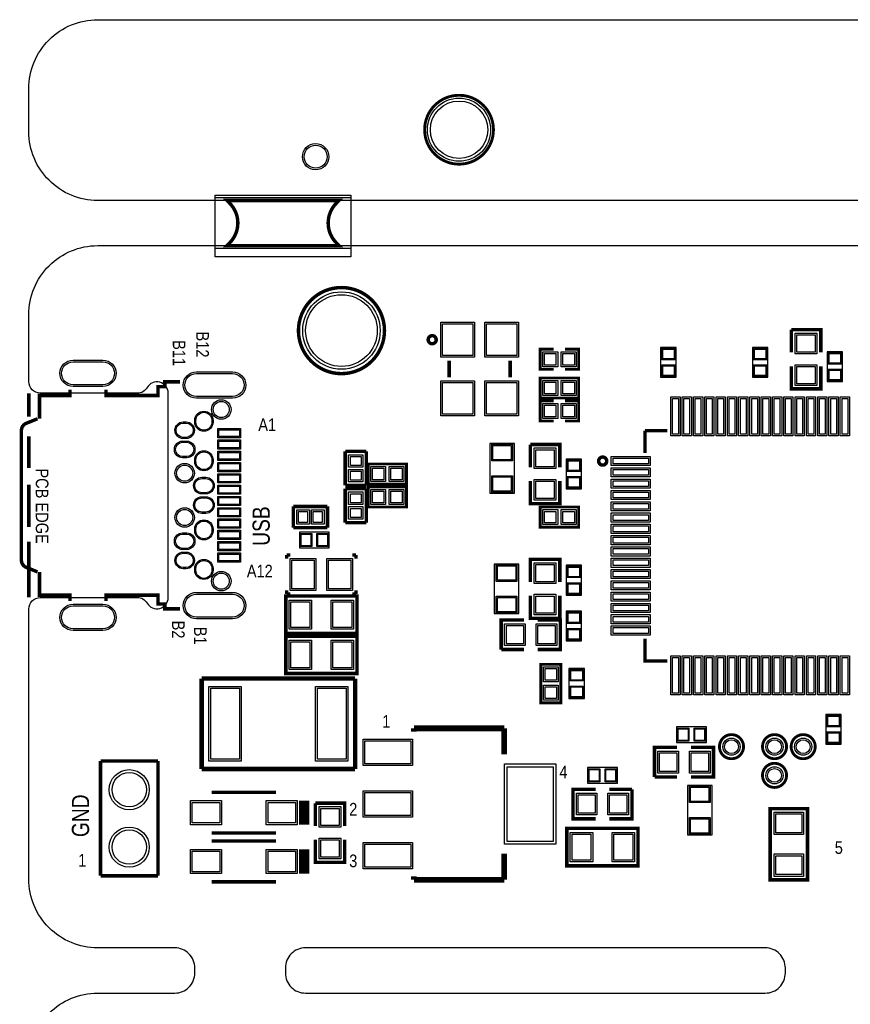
# Model space of a CAD drawing. Extents: x -155 to 465, y -138 to 308.
# Tile 6 of 10: x 0 to 36, y 67 to 110. Entities that reach past the tile are written whole.
import ezdxf

# ---------------------------------------------------------------- set-up
doc = ezdxf.new("R2010")
doc.units = 0
for name, color, linetype in [('BOARD_GEOMETRY_OUTLINE', 1, 'CONTINUOUS'), ('BOARD_GEOMETRY_SILKSCREEN_TOP', 2, 'CONTINUOUS'), ('PACKAGE_GEOMETRY_ASSEMBLY_TOP', 6, 'CONTINUOUS'), ('PACKAGE_GEOMETRY_SILKSCREEN_TOP', 5, 'CONTINUOUS'), ('PACKAGE_GEOMETRY_SOLDERMASK_TOP', 7, 'CONTINUOUS'), ('PIN_SOLDERMASK_TOP', 9, 'CONTINUOUS'), ('PIN_TOP', 8, 'CONTINUOUS')]:
    doc.layers.add(name, color=color, linetype=linetype)

msp = doc.modelspace()

# ---------------------------------------------------------------- linework, layer by layer
at = {"layer": 'BOARD_GEOMETRY_OUTLINE'}
for points in [[(138.951716, 102.279704), (3.048, 102.279704, -0.414214), (0, 105.327704), (0, 107.231688, -0.414214), (3.048, 110.279688), (138.951716, 110.279688, -0.414214), (141.999716, 107.231688), (141.999716, 105.327704, -0.414214)], [(33.499806, 68.088002), (33.499806, 68.309998, 0.414214), (32.610806, 69.198998), (12.246864, 69.198998, 0.414214), (11.357864, 68.309998), (11.357864, 68.088002, 0.414214), (12.246864, 67.199002), (32.610806, 67.199002, 0.414214)], [(32.610806, 67.199002, 0.414214), (33.499806, 68.088002), (33.499806, 68.309998, 0.414214), (32.610806, 69.198998), (12.246864, 69.198998, 0.414214), (11.357864, 68.309998), (11.357864, 68.088002, 0.414214), (12.246864, 67.199002)]]:
    msp.add_lwpolyline(points, format="xyb", close=True, dxfattribs=at)
msp.add_lwpolyline([(0, 64.151002, -0.414214), (3.048, 67.199002), (6.460998, 67.199002, 0.414214), (7.349998, 68.088002), (7.349998, 68.309998, 0.414214), (6.460998, 69.198998), (3.048, 69.198998, -0.414214), (0, 72.246998), (0, 84.200746, -0.414214), (0.508, 84.708746), (4.803902, 84.708746, -0.267995), (5.236972, 84.45881, 0.767117), (6.169914, 84.708746), (6.169914, 93.74886, 0.767296), (5.236972, 93.998796, -0.267939), (4.803902, 93.74886), (0.508, 93.74886, -0.414214), (0, 94.25686), (0, 97.231708, -0.414214), (3.048, 100.279708), (66.95186, 100.279708, -0.414214)], format="xyb", dxfattribs=at)
at = {"layer": 'BOARD_GEOMETRY_SILKSCREEN_TOP', "const_width": 0.1524}
for points in [[(12.0396, 75.7174), (12.0396, 74.6506)], [(12.192, 75.7174), (12.192, 74.6506)], [(12.3444, 75.7174), (12.3444, 74.6506)], [(12.0396, 73.5584), (12.0396, 72.4916)], [(12.192, 73.5584), (12.192, 72.4916)], [(12.3444, 73.5584), (12.3444, 72.4916)]]:
    msp.add_lwpolyline(points, dxfattribs=at)
at = {"layer": 'PACKAGE_GEOMETRY_ASSEMBLY_TOP'}
for points, const_width in [([(35.069526, 95.5548), (35.069526, 96.5581), (33.764474, 96.5581)], 0.1524), ([(33.764474, 96.556068), (33.764474, 95.5548)], 0.1524), ([(23.241, 94.8055), (22.6441, 94.8055), (22.6441, 95.6945), (23.241, 95.6945)], 0.127), ([(23.74519, 95.6945), (24.3459, 95.6945), (24.3459, 94.8055), (23.749, 94.8055)], 0.127), ([(33.764474, 94.9452), (33.764474, 93.9419), (35.069526, 93.9419), (35.069526, 94.9452)], 0.1524), ([(24.3459, 94.4245), (24.3459, 93.5355), (22.6441, 93.5355), (22.6441, 94.4245), (24.3459, 94.4245)], 0.127), ([(23.24481, 92.5195), (22.6441, 92.5195), (22.6441, 93.4085), (23.241, 93.4085)], 0.127), ([(23.749, 93.4085), (24.3459, 93.4085), (24.3459, 92.5195), (23.749, 92.5195)], 0.127), ([(23.512526, 90.4748), (23.512526, 91.4781), (22.207474, 91.4781)], 0.1524), ([(22.207474, 91.476068), (22.207474, 90.4748)], 0.1524), ([(15.0241, 89.7255), (15.0241, 90.6145), (16.7259, 90.6145), (16.7259, 89.7255), (15.0241, 89.7255)], 0.127), ([(22.207474, 89.8652), (22.207474, 88.8619), (23.512526, 88.8619), (23.512526, 89.8652)], 0.1524), ([(15.0241, 88.7095), (15.0241, 89.5985), (16.7259, 89.5985), (16.7259, 88.7095), (15.0241, 88.7095)], 0.127), ([(22.6441, 87.8205), (22.6441, 88.7095), (24.3459, 88.7095), (24.3459, 87.8205), (22.6441, 87.8205)], 0.127), ([(23.512526, 85.3948), (23.512526, 86.3981), (22.207474, 86.3981), (22.207474, 85.3948)], 0.1524), ([(11.3792, 84.774278), (14.5288, 84.774278)], 0.1524), ([(14.5288, 83.119722), (11.3792, 83.119722), (11.3792, 84.774278), (14.5288, 84.774278), (14.5288, 83.119722)], 0.1524), ([(22.207474, 84.7852), (22.207474, 83.7819), (23.512526, 83.7819)], 0.1524), ([(23.512526, 83.783932), (23.512526, 84.7852)], 0.1524), ([(21.9202, 83.710526), (20.9169, 83.710526), (20.9169, 82.405474)], 0.1524), ([(22.5298, 82.405474), (23.5331, 82.405474), (23.5331, 83.710526), (22.5298, 83.710526)], 0.1524), ([(11.3792, 82.996278), (14.5288, 82.996278), (14.5288, 81.341722), (11.3792, 81.341722), (11.3792, 82.996278)], 0.1524), ([(20.918932, 82.405474), (21.9202, 82.405474)], 0.1524), ([(23.5585, 80.0481), (22.6695, 80.0481), (22.6695, 81.7499), (23.5585, 81.7499), (23.5585, 80.0481)], 0.127), ([(14.5288, 81.341722), (11.3792, 81.341722)], 0.1524), ([(28.706826, 78.071726), (27.703526, 78.071726), (27.703526, 76.766674)], 0.1524), ([(29.316426, 76.766674), (30.319726, 76.766674), (30.319726, 78.071726), (29.316426, 78.071726)], 0.1524), ([(27.705558, 76.766674), (28.706826, 76.766674)], 0.1524), ([(25.0952, 76.217526), (24.0919, 76.217526), (24.0919, 74.912474), (25.0952, 74.912474)], 0.1524), ([(26.706068, 76.217526), (25.7048, 76.217526)], 0.1524), ([(25.7048, 74.912474), (26.7081, 74.912474), (26.7081, 76.217526)], 0.1524), ([(13.987526, 74.5998), (13.987526, 75.6031), (12.682474, 75.6031)], 0.1524), ([(12.682474, 75.601068), (12.682474, 74.5998)], 0.1524), ([(32.827722, 72.2122), (32.827722, 75.3618), (34.482278, 75.3618), (34.482278, 72.2122), (32.827722, 72.2122)], 0.1524), ([(34.482278, 75.3618), (34.482278, 72.2122)], 0.1524), ([(23.8252, 74.487278), (26.9748, 74.487278)], 0.1524), ([(26.9748, 72.832722), (23.8252, 72.832722), (23.8252, 74.487278), (26.9748, 74.487278), (26.9748, 72.832722)], 0.1524), ([(12.682474, 73.9902), (12.682474, 72.9869), (13.987526, 72.9869), (13.987526, 73.9902)], 0.1524)]:
    msp.add_lwpolyline(points, dxfattribs=dict(at, const_width=const_width))
at = {"layer": 'PACKAGE_GEOMETRY_SILKSCREEN_TOP'}
for points, const_width in [([(20.574, 105.41, 1), (17.526, 105.41, 1), (20.574, 105.41)], 0.127), ([(11.254486, 100.2792), (8.770366, 100.2792), (8.89, 100.399342, 0.414167), (8.89, 102.159308), (8.769604, 102.279704), (11.254486, 102.279704)], 0.1524), ([(11.254486, 102.279704), (13.738606, 102.279704), (13.618972, 102.159562, 0.414167), (13.618972, 100.399596), (13.739368, 100.2792), (11.254486, 100.2792)], 0.1524), ([(15.748, 96.52, 1), (11.938, 96.52, 1), (15.748, 96.52)], 0.1524), ([(18.038826, 96.116648, -0.999708), (17.683226, 96.116648, -1.000293), (18.038826, 96.116648)], 0.1524), ([(0.383032, 92.617798), (-0.111252, 92.4179, 0.305452), (-0.329946, 92.093796), (-0.329946, 86.36381, 0.305586), (-0.111252, 86.039452), (0.383286, 85.839554)], 0.1524), ([(25.58796, 90.745056, -1.000315), (25.23236, 90.745056, -0.999685), (25.58796, 90.745056)], 0.1524), ([(31.6484, 78.105, 1), (30.5816, 78.105, 1), (31.6484, 78.105)], 0.127), ([(33.5534, 78.105, 1), (32.4866, 78.105, 1), (33.5534, 78.105)], 0.127), ([(34.8234, 78.105, 1), (33.7566, 78.105, 1), (34.8234, 78.105)], 0.127), ([(33.5534, 76.835, 1), (32.4866, 76.835, 1), (33.5534, 76.835)], 0.127)]:
    msp.add_lwpolyline(points, format="xyb", dxfattribs=dict(at, const_width=const_width))
for points in [[(27.9781, 95.778574), (27.9781, 94.457774), (28.6639, 94.457774), (28.6639, 95.778574), (27.9781, 95.778574)], [(32.0421, 95.778574), (32.0421, 94.457774), (32.7279, 94.457774), (32.7279, 95.778574), (32.0421, 95.778574)], [(35.3441, 95.5802), (35.3441, 94.2594), (36.0299, 94.2594), (36.0299, 95.5802), (35.3441, 95.5802)], [(20.4089, 91.5162), (20.4089, 89.3318), (21.5011, 89.3318), (21.5011, 91.5162), (20.4089, 91.5162)], [(23.7871, 90.8304), (23.7871, 89.5096), (24.4729, 89.5096), (24.4729, 90.8304), (23.7871, 90.8304)], [(13.301726, 87.5919), (11.980926, 87.5919), (11.980926, 86.9061), (13.301726, 86.9061), (13.301726, 87.5919)], [(21.7043, 83.9978), (21.7043, 86.1822), (20.6121, 86.1822), (20.6121, 83.9978), (21.7043, 83.9978)], [(24.4729, 84.8106), (24.4729, 86.1314), (23.7871, 86.1314), (23.7871, 84.8106), (24.4729, 84.8106)], [(24.4729, 82.783426), (24.4729, 84.104226), (23.7871, 84.104226), (23.7871, 82.783426), (24.4729, 82.783426)], [(24.5999, 80.2386), (24.5999, 81.5594), (23.9141, 81.5594), (23.9141, 80.2386), (24.5999, 80.2386)], [(35.97783, 78.211426), (35.97783, 79.532226), (35.29203, 79.532226), (35.29203, 78.211426), (35.97783, 78.211426)], [(28.681426, 78.2955), (30.002226, 78.2955), (30.002226, 78.9813), (28.681426, 78.9813), (28.681426, 78.2955)], [(26.0604, 77.1779), (24.7396, 77.1779), (24.7396, 76.4921), (26.0604, 76.4921), (26.0604, 77.1779)], [(30.256226, 74.2061), (30.256226, 76.3905), (29.164026, 76.3905), (29.164026, 74.2061), (30.256226, 74.2061)]]:
    msp.add_lwpolyline(points, dxfattribs=at)
for points, const_width in [([(18.61439, 95.189548), (18.61439, 94.446852)], 0.1524), ([(21.31441, 94.446852), (21.31441, 95.189548)], 0.1524), ([(6.697726, 94.253558), (6.020054, 94.253558), (6.020054, 94.038928), (5.72008, 94.038928), (5.72008, 93.649038), (3.419856, 93.649038), (3.419856, 93.905578)], 0.1524), ([(0, 93.74886), (0, 92.715842)], 0.1524), ([(1.81991, 93.905578), (1.81991, 93.649038), (0.4699, 93.649038), (0.4699, 92.62872)], 0.1524), ([(27.284934, 92.095066), (27.284934, 91.100656)], 0.1524), ([(28.279344, 92.095066), (27.284934, 92.095066)], 0.1524), ([(0, 91.844876), (0, 90.433906)], 0.1524), ([(14.0081, 91.18092), (14.0081, 89.66708)], 0.1524), ([(14.9479, 91.18092), (14.0081, 91.18092)], 0.1524), ([(14.9479, 91.18092), (14.9479, 89.66708)], 0.1524), ([(0, 89.699084), (0, 87.827866)], 0.1524), ([(14.9479, 89.66708), (14.0081, 89.66708)], 0.1524), ([(14.0081, 89.52992), (14.9479, 89.52992)], 0.1524), ([(14.0081, 88.01608), (14.0081, 89.52992)], 0.1524), ([(14.9479, 88.01608), (14.9479, 89.52992)], 0.1524), ([(11.7094, 87.7951), (11.7094, 88.7349)], 0.1524), ([(13.22324, 88.7349), (11.7094, 88.7349)], 0.1524), ([(13.22324, 87.7951), (13.22324, 88.7349)], 0.1524), ([(14.0081, 88.01608), (14.9479, 88.01608)], 0.1524), ([(13.22324, 87.7951), (11.7094, 87.7951)], 0.1524), ([(0, 87.179912), (0, 84.708746)], 0.1524), ([(11.4173, 86.5886), (11.4173, 86.4235)], 0.1524), ([(11.5824, 86.5886), (11.4173, 86.5886)], 0.1524), ([(14.4907, 86.5886), (14.3256, 86.5886)], 0.1524), ([(14.4907, 86.4235), (14.4907, 86.5886)], 0.1524), ([(0.4699, 85.828886), (0.4699, 84.808822), (1.81991, 84.808822), (1.81991, 84.552282)], 0.1524), ([(11.4173, 85.0265), (11.4173, 84.8614)], 0.1524), ([(14.4907, 84.8614), (14.4907, 85.0265)], 0.1524), ([(3.419856, 84.552282), (3.419856, 84.808822), (5.72008, 84.808822), (5.72008, 84.418932), (6.020054, 84.418932), (6.020054, 84.203794), (6.697726, 84.203794)], 0.1524), ([(11.4173, 84.8614), (11.5824, 84.8614)], 0.1524), ([(14.3256, 84.8614), (14.4907, 84.8614)], 0.1524), ([(27.284934, 82.889344), (27.284934, 81.894934), (28.279344, 81.894934)], 0.1524), ([(7.648956, 81.120996), (14.449044, 81.120996)], 0.2032), ([(7.648956, 77.121004), (7.648956, 81.120996)], 0.2032), ([(14.449044, 81.120996), (14.449044, 77.121004)], 0.2032), ([(17.050004, 78.915006), (17.050004, 78.764892)], 0.254), ([(21.049996, 78.915006), (17.050004, 78.915006)], 0.254), ([(21.049996, 77.764894), (21.049996, 78.915006)], 0.254), ([(3.175, 77.47), (5.715, 77.47)], 0.1524), ([(3.175, 72.39), (3.175, 77.47)], 0.1524), ([(5.715, 77.47), (5.715, 72.39)], 0.1524), ([(14.449044, 77.121004), (7.648956, 77.121004)], 0.2032), ([(8.1026, 76.0857), (10.9474, 76.0857)], 0.1524), ([(10.9474, 74.2823), (8.1026, 74.2823)], 0.1524), ([(8.1026, 73.9267), (10.9474, 73.9267)], 0.1524), ([(21.049996, 73.365106), (21.049996, 72.214994)], 0.254), ([(5.715, 72.39), (3.175, 72.39)], 0.1524), ([(17.050004, 72.214994), (17.050004, 72.365108)], 0.254), ([(21.049996, 72.214994), (17.050004, 72.214994)], 0.254), ([(10.9474, 72.1233), (8.1026, 72.1233)], 0.1524)]:
    msp.add_lwpolyline(points, dxfattribs=dict(at, const_width=const_width))
at = {"layer": 'PACKAGE_GEOMETRY_SOLDERMASK_TOP'}
for points in [[(8.254492, 99.779582), (8.254492, 102.51059), (14.25448, 102.51059), (14.25448, 99.779582)], [(8.254492, 100.152708), (8.254492, 102.406704), (14.25448, 102.406704), (14.25448, 100.152708)]]:
    msp.add_lwpolyline(points, close=True, dxfattribs=at)
at = {"layer": 'PIN_SOLDERMASK_TOP'}
for points in [[(18.242026, 96.891348), (19.740626, 96.891348), (19.740626, 95.341948), (18.242026, 95.341948)], [(20.188174, 96.891348), (21.686774, 96.891348), (21.686774, 95.341948), (20.188174, 95.341948)], [(34.8996, 95.4913), (33.9344, 95.4913), (33.9344, 96.4057), (34.8996, 96.4057)], [(23.4188, 95.5802), (23.4188, 94.9198), (22.7584, 94.9198), (22.7584, 95.5802)], [(24.2316, 95.5802), (24.2316, 94.9198), (23.5712, 94.9198), (23.5712, 95.5802)], [(28.0289, 95.740474), (28.6131, 95.740474), (28.6131, 95.232474), (28.0289, 95.232474)], [(32.0929, 95.740474), (32.6771, 95.740474), (32.6771, 95.232474), (32.0929, 95.232474)], [(35.3949, 95.5421), (35.9791, 95.5421), (35.9791, 95.0341), (35.3949, 95.0341)], [(28.6131, 94.495874), (28.0289, 94.495874), (28.0289, 95.003874), (28.6131, 95.003874)], [(32.6771, 94.495874), (32.0929, 94.495874), (32.0929, 95.003874), (32.6771, 95.003874)], [(34.8996, 94.0943), (33.9344, 94.0943), (33.9344, 95.0087), (34.8996, 95.0087)], [(35.9791, 94.2975), (35.3949, 94.2975), (35.3949, 94.8055), (35.9791, 94.8055)], [(18.242026, 94.294452), (19.740626, 94.294452), (19.740626, 92.745052), (18.242026, 92.745052)], [(20.188174, 94.294452), (21.686774, 94.294452), (21.686774, 92.745052), (20.188174, 92.745052)], [(22.7584, 93.6498), (22.7584, 94.3102), (23.4188, 94.3102), (23.4188, 93.6498)], [(23.5712, 93.6498), (23.5712, 94.3102), (24.2316, 94.3102), (24.2316, 93.6498)], [(22.7584, 92.6338), (22.7584, 93.2942), (23.4188, 93.2942), (23.4188, 92.6338)], [(23.5712, 92.6338), (23.5712, 93.2942), (24.2316, 93.2942), (24.2316, 92.6338)], [(28.431744, 91.86164), (28.431744, 93.58884), (28.838144, 93.58884), (28.838144, 91.86164)], [(28.93187, 91.86164), (28.93187, 93.58884), (29.33827, 93.58884), (29.33827, 91.86164)], [(29.431742, 91.86164), (29.431742, 93.58884), (29.838142, 93.58884), (29.838142, 91.86164)], [(29.931868, 91.86164), (29.931868, 93.58884), (30.338268, 93.58884), (30.338268, 91.86164)], [(30.43174, 91.86164), (30.43174, 93.58884), (30.83814, 93.58884), (30.83814, 91.86164)], [(30.931866, 91.86164), (30.931866, 93.58884), (31.338266, 93.58884), (31.338266, 91.86164)], [(31.431738, 91.86164), (31.431738, 93.58884), (31.838138, 93.58884), (31.838138, 91.86164)], [(31.931864, 91.86164), (31.931864, 93.58884), (32.338264, 93.58884), (32.338264, 91.86164)], [(32.431736, 91.86164), (32.431736, 93.58884), (32.838136, 93.58884), (32.838136, 91.86164)], [(32.931862, 91.86164), (32.931862, 93.58884), (33.338262, 93.58884), (33.338262, 91.86164)], [(33.431734, 91.86164), (33.431734, 93.58884), (33.838134, 93.58884), (33.838134, 91.86164)], [(33.93186, 91.86164), (33.93186, 93.58884), (34.33826, 93.58884), (34.33826, 91.86164)], [(34.431732, 91.86164), (34.431732, 93.58884), (34.838132, 93.58884), (34.838132, 91.86164)], [(34.931858, 91.86164), (34.931858, 93.58884), (35.338258, 93.58884), (35.338258, 91.86164)], [(35.43173, 91.86164), (35.43173, 93.58884), (35.83813, 93.58884), (35.83813, 91.86164)], [(35.931856, 91.86164), (35.931856, 93.58884), (36.338256, 93.58884), (36.338256, 91.86164)], [(8.361934, 92.182188), (9.377934, 92.182188), (9.377934, 91.775788), (8.361934, 91.775788)], [(8.361934, 91.682062), (9.377934, 91.682062), (9.377934, 91.275662), (8.361934, 91.275662)], [(8.361934, 91.18219), (9.377934, 91.18219), (9.377934, 90.77579), (8.361934, 90.77579)], [(20.4978, 91.4908), (21.4122, 91.4908), (21.4122, 90.7542), (20.4978, 90.7542)], [(23.3426, 90.4113), (22.3774, 90.4113), (22.3774, 91.3257), (23.3426, 91.3257)], [(8.361934, 90.682064), (9.377934, 90.682064), (9.377934, 90.275664), (8.361934, 90.275664)], [(14.1605, 91.02852), (14.7955, 91.02852), (14.7955, 90.46972), (14.1605, 90.46972)], [(23.8379, 90.7923), (24.4221, 90.7923), (24.4221, 90.2843), (23.8379, 90.2843)], [(25.79116, 90.948256), (27.51836, 90.948256), (27.51836, 90.541856), (25.79116, 90.541856)], [(14.1605, 90.37828), (14.7955, 90.37828), (14.7955, 89.81948), (14.1605, 89.81948)], [(15.7988, 90.5002), (15.7988, 89.8398), (15.1384, 89.8398), (15.1384, 90.5002)], [(16.6116, 90.5002), (16.6116, 89.8398), (15.9512, 89.8398), (15.9512, 90.5002)], [(25.79116, 90.44813), (27.51836, 90.44813), (27.51836, 90.04173), (25.79116, 90.04173)], [(8.361934, 90.182192), (9.377934, 90.182192), (9.377934, 89.775792), (8.361934, 89.775792)], [(21.4122, 89.3572), (20.4978, 89.3572), (20.4978, 90.0938), (21.4122, 90.0938)], [(23.3426, 89.0143), (22.3774, 89.0143), (22.3774, 89.9287), (23.3426, 89.9287)], [(24.4221, 89.5477), (23.8379, 89.5477), (23.8379, 90.0557), (24.4221, 90.0557)], [(25.79116, 89.948258), (27.51836, 89.948258), (27.51836, 89.541858), (25.79116, 89.541858)], [(8.361934, 89.682066), (9.377934, 89.682066), (9.377934, 89.275666), (8.361934, 89.275666)], [(14.7955, 88.81872), (14.1605, 88.81872), (14.1605, 89.37752), (14.7955, 89.37752)], [(15.7988, 89.4842), (15.7988, 88.8238), (15.1384, 88.8238), (15.1384, 89.4842)], [(16.6116, 89.4842), (16.6116, 88.8238), (15.9512, 88.8238), (15.9512, 89.4842)], [(25.79116, 89.448132), (27.51836, 89.448132), (27.51836, 89.041732), (25.79116, 89.041732)], [(8.361934, 89.182194), (9.377934, 89.182194), (9.377934, 88.775794), (8.361934, 88.775794)], [(25.79116, 88.94826), (27.51836, 88.94826), (27.51836, 88.54186), (25.79116, 88.54186)], [(8.361934, 88.682068), (9.377934, 88.682068), (9.377934, 88.275668), (8.361934, 88.275668)], [(12.4206, 88.5825), (12.4206, 87.9475), (11.8618, 87.9475), (11.8618, 88.5825)], [(13.07084, 88.5825), (13.07084, 87.9475), (12.51204, 87.9475), (12.51204, 88.5825)], [(14.7955, 88.16848), (14.1605, 88.16848), (14.1605, 88.72728), (14.7955, 88.72728)], [(23.4188, 88.5952), (23.4188, 87.9348), (22.7584, 87.9348), (22.7584, 88.5952)], [(24.2316, 88.5952), (24.2316, 87.9348), (23.5712, 87.9348), (23.5712, 88.5952)], [(8.361934, 88.182196), (9.377934, 88.182196), (9.377934, 87.775796), (8.361934, 87.775796)], [(25.79116, 88.448134), (27.51836, 88.448134), (27.51836, 88.041734), (25.79116, 88.041734)], [(8.361934, 87.68207), (9.377934, 87.68207), (9.377934, 87.27567), (8.361934, 87.27567)], [(25.79116, 87.948262), (27.51836, 87.948262), (27.51836, 87.541862), (25.79116, 87.541862)], [(8.361934, 87.182198), (9.377934, 87.182198), (9.377934, 86.775798), (8.361934, 86.775798)], [(12.019026, 86.9569), (12.019026, 87.5411), (12.527026, 87.5411), (12.527026, 86.9569)], [(13.263626, 87.5411), (13.263626, 86.9569), (12.755626, 86.9569), (12.755626, 87.5411)], [(25.79116, 87.448136), (27.51836, 87.448136), (27.51836, 87.041736), (25.79116, 87.041736)], [(25.79116, 86.948264), (27.51836, 86.948264), (27.51836, 86.541864), (25.79116, 86.541864)], [(8.361934, 86.682072), (9.377934, 86.682072), (9.377934, 86.275672), (8.361934, 86.275672)], [(11.5697, 85.0138), (11.5697, 86.4362), (12.7127, 86.4362), (12.7127, 85.0138)], [(13.1953, 85.0138), (13.1953, 86.4362), (14.3383, 86.4362), (14.3383, 85.0138)], [(25.79116, 86.448138), (27.51836, 86.448138), (27.51836, 86.041738), (25.79116, 86.041738)], [(20.701, 86.1568), (21.6154, 86.1568), (21.6154, 85.4202), (20.701, 85.4202)], [(22.3774, 86.2457), (23.3426, 86.2457), (23.3426, 85.3313), (22.3774, 85.3313)], [(23.8379, 86.0933), (24.4221, 86.0933), (24.4221, 85.5853), (23.8379, 85.5853)], [(25.79116, 85.948266), (27.51836, 85.948266), (27.51836, 85.541866), (25.79116, 85.541866)], [(25.79116, 85.44814), (27.51836, 85.44814), (27.51836, 85.04174), (25.79116, 85.04174)], [(24.4221, 84.8487), (23.8379, 84.8487), (23.8379, 85.3567), (24.4221, 85.3567)], [(11.5316, 83.2993), (11.5316, 84.5947), (12.5222, 84.5947), (12.5222, 83.2993)], [(13.3858, 83.2993), (13.3858, 84.5947), (14.3764, 84.5947), (14.3764, 83.2993)], [(21.6154, 84.0232), (20.701, 84.0232), (20.701, 84.7598), (21.6154, 84.7598)], [(22.3774, 84.8487), (23.3426, 84.8487), (23.3426, 83.9343), (22.3774, 83.9343)], [(25.79116, 84.948268), (27.51836, 84.948268), (27.51836, 84.541868), (25.79116, 84.541868)], [(25.79116, 84.448142), (27.51836, 84.448142), (27.51836, 84.041742), (25.79116, 84.041742)], [(23.8379, 84.066126), (24.4221, 84.066126), (24.4221, 83.558126), (23.8379, 83.558126)], [(25.79116, 83.94827), (27.51836, 83.94827), (27.51836, 83.54187), (25.79116, 83.54187)], [(21.9837, 83.5406), (21.9837, 82.5754), (21.0693, 82.5754), (21.0693, 83.5406)], [(23.3807, 83.5406), (23.3807, 82.5754), (22.4663, 82.5754), (22.4663, 83.5406)], [(24.4221, 82.821526), (23.8379, 82.821526), (23.8379, 83.329526), (24.4221, 83.329526)], [(25.79116, 83.448144), (27.51836, 83.448144), (27.51836, 83.041744), (25.79116, 83.041744)], [(12.5222, 82.8167), (12.5222, 81.5213), (11.5316, 81.5213), (11.5316, 82.8167)], [(14.3764, 82.8167), (14.3764, 81.5213), (13.3858, 81.5213), (13.3858, 82.8167)], [(28.431744, 80.40116), (28.431744, 82.12836), (28.838144, 82.12836), (28.838144, 80.40116)], [(28.93187, 80.40116), (28.93187, 82.12836), (29.33827, 82.12836), (29.33827, 80.40116)], [(29.431742, 80.40116), (29.431742, 82.12836), (29.838142, 82.12836), (29.838142, 80.40116)], [(29.931868, 80.40116), (29.931868, 82.12836), (30.338268, 82.12836), (30.338268, 80.40116)], [(30.43174, 80.40116), (30.43174, 82.12836), (30.83814, 82.12836), (30.83814, 80.40116)], [(30.931866, 80.40116), (30.931866, 82.12836), (31.338266, 82.12836), (31.338266, 80.40116)], [(31.431738, 80.40116), (31.431738, 82.12836), (31.838138, 82.12836), (31.838138, 80.40116)], [(31.931864, 80.40116), (31.931864, 82.12836), (32.338264, 82.12836), (32.338264, 80.40116)], [(32.431736, 80.40116), (32.431736, 82.12836), (32.838136, 82.12836), (32.838136, 80.40116)], [(32.931862, 80.40116), (32.931862, 82.12836), (33.338262, 82.12836), (33.338262, 80.40116)], [(33.431734, 80.40116), (33.431734, 82.12836), (33.838134, 82.12836), (33.838134, 80.40116)], [(33.93186, 80.40116), (33.93186, 82.12836), (34.33826, 82.12836), (34.33826, 80.40116)], [(34.431732, 80.40116), (34.431732, 82.12836), (34.838132, 82.12836), (34.838132, 80.40116)], [(34.931858, 80.40116), (34.931858, 82.12836), (35.338258, 82.12836), (35.338258, 80.40116)], [(35.43173, 80.40116), (35.43173, 82.12836), (35.83813, 82.12836), (35.83813, 80.40116)], [(35.931856, 80.40116), (35.931856, 82.12836), (36.338256, 82.12836), (36.338256, 80.40116)], [(22.7838, 81.6356), (23.4442, 81.6356), (23.4442, 80.9752), (22.7838, 80.9752)], [(23.9649, 81.5213), (24.5491, 81.5213), (24.5491, 81.0133), (23.9649, 81.0133)], [(9.398, 80.772), (9.398, 77.47), (7.9756, 77.47), (7.9756, 80.772)], [(14.1224, 80.772), (14.1224, 77.47), (12.7, 77.47), (12.7, 80.772)], [(22.7838, 80.8228), (23.4442, 80.8228), (23.4442, 80.1624), (22.7838, 80.1624)], [(24.5491, 80.2767), (23.9649, 80.2767), (23.9649, 80.7847), (24.5491, 80.7847)], [(35.34283, 79.494126), (35.92703, 79.494126), (35.92703, 78.986126), (35.34283, 78.986126)], [(28.719526, 78.3463), (28.719526, 78.9305), (29.227526, 78.9305), (29.227526, 78.3463)], [(29.964126, 78.9305), (29.964126, 78.3463), (29.456126, 78.3463), (29.456126, 78.9305)], [(35.92703, 78.249526), (35.34283, 78.249526), (35.34283, 78.757526), (35.92703, 78.757526)], [(14.8082, 78.4352), (16.9926, 78.4352), (16.9926, 77.2668), (14.8082, 77.2668)], [(28.770326, 77.9018), (28.770326, 76.9366), (27.855926, 76.9366), (27.855926, 77.9018)], [(30.167326, 77.9018), (30.167326, 76.9366), (29.252926, 76.9366), (29.252926, 77.9018)], [(21.0566, 77.343), (23.3426, 77.343), (23.3426, 73.787), (21.0566, 73.787)], [(24.7777, 76.5429), (24.7777, 77.1271), (25.2857, 77.1271), (25.2857, 76.5429)], [(26.0223, 77.1271), (26.0223, 76.5429), (25.5143, 76.5429), (25.5143, 77.1271)], [(29.252926, 76.3651), (30.167326, 76.3651), (30.167326, 75.6285), (29.252926, 75.6285)], [(14.8082, 76.1492), (16.9926, 76.1492), (16.9926, 74.9808), (14.8082, 74.9808)], [(24.2443, 75.0824), (24.2443, 76.0476), (25.1587, 76.0476), (25.1587, 75.0824)], [(25.6413, 75.0824), (25.6413, 76.0476), (26.5557, 76.0476), (26.5557, 75.0824)], [(7.1628, 74.6506), (7.1628, 75.7174), (8.5344, 75.7174), (8.5344, 74.6506)], [(10.5156, 74.6506), (10.5156, 75.7174), (11.8872, 75.7174), (11.8872, 74.6506)], [(13.8176, 74.5363), (12.8524, 74.5363), (12.8524, 75.4507), (13.8176, 75.4507)], [(30.167326, 74.2315), (29.252926, 74.2315), (29.252926, 74.9681), (30.167326, 74.9681)], [(33.0073, 75.2094), (34.3027, 75.2094), (34.3027, 74.2188), (33.0073, 74.2188)], [(23.9776, 73.0123), (23.9776, 74.3077), (24.9682, 74.3077), (24.9682, 73.0123)], [(25.8318, 73.0123), (25.8318, 74.3077), (26.8224, 74.3077), (26.8224, 73.0123)], [(13.8176, 73.1393), (12.8524, 73.1393), (12.8524, 74.0537), (13.8176, 74.0537)], [(14.8082, 73.8632), (16.9926, 73.8632), (16.9926, 72.6948), (14.8082, 72.6948)], [(7.1628, 72.4916), (7.1628, 73.5584), (8.5344, 73.5584), (8.5344, 72.4916)], [(10.5156, 72.4916), (10.5156, 73.5584), (11.8872, 73.5584), (11.8872, 72.4916)], [(33.0073, 73.3552), (34.3027, 73.3552), (34.3027, 72.3646), (33.0073, 72.3646)]]:
    msp.add_lwpolyline(points, close=True, dxfattribs=at)
for points in [[(3.28041, 94.044516), (1.95961, 94.044516, -1), (1.95961, 95.212916), (3.28041, 95.212916, -1)], [(9.019286, 93.524832), (7.419086, 93.524832, -1), (7.419086, 94.693232), (9.019286, 94.693232, -1)], [(7.343648, 92.470732), (7.343648, 92.546932, -1), (8.156448, 92.546932), (8.156448, 92.470732, -1)], [(6.96341, 91.740482), (6.83641, 91.740482, -1), (6.83641, 92.477082), (6.96341, 92.477082, -1)], [(6.98881, 90.890598), (6.81101, 90.890598, -1), (6.81101, 91.627198), (6.98881, 91.627198, -1)], [(7.343648, 90.720672), (7.343648, 90.796872, -1), (8.156448, 90.796872), (8.156448, 90.720672, -1)], [(7.838948, 89.290652), (7.661148, 89.290652, -1), (7.661148, 90.027252), (7.838948, 90.027252, -1)], [(7.838948, 88.430608), (7.661148, 88.430608, -1), (7.661148, 89.167208), (7.838948, 89.167208, -1)], [(7.343648, 87.660734), (7.343648, 87.736934, -1), (8.156448, 87.736934), (8.156448, 87.660734, -1)], [(6.98881, 86.830662), (6.81101, 86.830662, -1), (6.81101, 87.567262), (6.98881, 87.567262, -1)], [(6.96341, 85.980524), (6.83641, 85.980524, -1), (6.83641, 86.717124), (6.96341, 86.717124, -1)], [(7.343648, 85.910674), (7.343648, 85.986874, -1), (8.156448, 85.986874), (8.156448, 85.910674, -1)], [(9.020048, 83.764628), (7.419848, 83.764628, -1), (7.419848, 84.933028), (9.020048, 84.933028, -1)], [(3.28041, 83.24469), (1.95961, 83.24469, -1), (1.95961, 84.41309), (3.28041, 84.41309, -1)]]:
    msp.add_lwpolyline(points, format="xyb", close=True, dxfattribs=at)
for centre, radius in [((19.05, 105.41), 1.397), ((12.7, 104.2162), 0.5842), ((13.843, 96.52), 1.7145), ((8.519922, 93.02877), 0.4318), ((6.89991, 90.208862), 0.4318), ((6.89991, 88.248744), 0.4318), ((8.519922, 85.428836), 0.4318), ((31.115, 78.105), 0.381), ((33.02, 78.105), 0.381), ((34.29, 78.105), 0.381), ((33.02, 76.835), 0.381), ((4.445, 76.2), 0.889), ((4.445, 73.66), 0.889)]:
    msp.add_circle(centre, radius, dxfattribs=at)
at = {"layer": 'PIN_TOP'}
for points in [[(18.318226, 96.815148), (19.664426, 96.815148), (19.664426, 95.418148), (18.318226, 95.418148)], [(20.264374, 96.815148), (21.610574, 96.815148), (21.610574, 95.418148), (20.264374, 95.418148)], [(34.8234, 95.5675), (34.0106, 95.5675), (34.0106, 96.3295), (34.8234, 96.3295)], [(23.3426, 95.504), (23.3426, 94.996), (22.8346, 94.996), (22.8346, 95.504)], [(24.1554, 95.504), (24.1554, 94.996), (23.6474, 94.996), (23.6474, 95.504)], [(28.067, 95.702374), (28.575, 95.702374), (28.575, 95.270574), (28.067, 95.270574)], [(32.131, 95.702374), (32.639, 95.702374), (32.639, 95.270574), (32.131, 95.270574)], [(35.433, 95.504), (35.941, 95.504), (35.941, 95.0722), (35.433, 95.0722)], [(28.575, 94.533974), (28.067, 94.533974), (28.067, 94.965774), (28.575, 94.965774)], [(32.639, 94.533974), (32.131, 94.533974), (32.131, 94.965774), (32.639, 94.965774)], [(34.8234, 94.1705), (34.0106, 94.1705), (34.0106, 94.9325), (34.8234, 94.9325)], [(35.941, 94.3356), (35.433, 94.3356), (35.433, 94.7674), (35.941, 94.7674)], [(18.318226, 94.218252), (19.664426, 94.218252), (19.664426, 92.821252), (18.318226, 92.821252)], [(20.264374, 94.218252), (21.610574, 94.218252), (21.610574, 92.821252), (20.264374, 92.821252)], [(22.8346, 93.726), (22.8346, 94.234), (23.3426, 94.234), (23.3426, 93.726)], [(23.6474, 93.726), (23.6474, 94.234), (24.1554, 94.234), (24.1554, 93.726)], [(28.507944, 91.93784), (28.507944, 93.51264), (28.761944, 93.51264), (28.761944, 91.93784)], [(29.00807, 91.93784), (29.00807, 93.51264), (29.26207, 93.51264), (29.26207, 91.93784)], [(29.507942, 91.93784), (29.507942, 93.51264), (29.761942, 93.51264), (29.761942, 91.93784)], [(30.008068, 91.93784), (30.008068, 93.51264), (30.262068, 93.51264), (30.262068, 91.93784)], [(30.50794, 91.93784), (30.50794, 93.51264), (30.76194, 93.51264), (30.76194, 91.93784)], [(31.008066, 91.93784), (31.008066, 93.51264), (31.262066, 93.51264), (31.262066, 91.93784)], [(31.507938, 91.93784), (31.507938, 93.51264), (31.761938, 93.51264), (31.761938, 91.93784)], [(32.008064, 91.93784), (32.008064, 93.51264), (32.262064, 93.51264), (32.262064, 91.93784)], [(32.507936, 91.93784), (32.507936, 93.51264), (32.761936, 93.51264), (32.761936, 91.93784)], [(33.008062, 91.93784), (33.008062, 93.51264), (33.262062, 93.51264), (33.262062, 91.93784)], [(33.507934, 91.93784), (33.507934, 93.51264), (33.761934, 93.51264), (33.761934, 91.93784)], [(34.00806, 91.93784), (34.00806, 93.51264), (34.26206, 93.51264), (34.26206, 91.93784)], [(34.507932, 91.93784), (34.507932, 93.51264), (34.761932, 93.51264), (34.761932, 91.93784)], [(35.008058, 91.93784), (35.008058, 93.51264), (35.262058, 93.51264), (35.262058, 91.93784)], [(35.50793, 91.93784), (35.50793, 93.51264), (35.76193, 93.51264), (35.76193, 91.93784)], [(36.008056, 91.93784), (36.008056, 93.51264), (36.262056, 93.51264), (36.262056, 91.93784)], [(22.8346, 92.71), (22.8346, 93.218), (23.3426, 93.218), (23.3426, 92.71)], [(23.6474, 92.71), (23.6474, 93.218), (24.1554, 93.218), (24.1554, 92.71)], [(8.412734, 92.131388), (9.327134, 92.131388), (9.327134, 91.826588), (8.412734, 91.826588)], [(8.412734, 91.631262), (9.327134, 91.631262), (9.327134, 91.326462), (8.412734, 91.326462)], [(8.412734, 91.13139), (9.327134, 91.13139), (9.327134, 90.82659), (8.412734, 90.82659)], [(20.5486, 91.44), (21.3614, 91.44), (21.3614, 90.805), (20.5486, 90.805)], [(23.2664, 90.4875), (22.4536, 90.4875), (22.4536, 91.2495), (23.2664, 91.2495)], [(14.2367, 90.95232), (14.7193, 90.95232), (14.7193, 90.54592), (14.2367, 90.54592)], [(23.876, 90.7542), (24.384, 90.7542), (24.384, 90.3224), (23.876, 90.3224)], [(25.86736, 90.872056), (27.44216, 90.872056), (27.44216, 90.618056), (25.86736, 90.618056)], [(8.412734, 90.631264), (9.327134, 90.631264), (9.327134, 90.326464), (8.412734, 90.326464)], [(14.2367, 90.30208), (14.7193, 90.30208), (14.7193, 89.89568), (14.2367, 89.89568)], [(15.7226, 90.424), (15.7226, 89.916), (15.2146, 89.916), (15.2146, 90.424)], [(16.5354, 90.424), (16.5354, 89.916), (16.0274, 89.916), (16.0274, 90.424)], [(25.86736, 90.37193), (27.44216, 90.37193), (27.44216, 90.11793), (25.86736, 90.11793)], [(8.412734, 90.131392), (9.327134, 90.131392), (9.327134, 89.826592), (8.412734, 89.826592)], [(21.3614, 89.408), (20.5486, 89.408), (20.5486, 90.043), (21.3614, 90.043)], [(23.2664, 89.0905), (22.4536, 89.0905), (22.4536, 89.8525), (23.2664, 89.8525)], [(24.384, 89.5858), (23.876, 89.5858), (23.876, 90.0176), (24.384, 90.0176)], [(25.86736, 89.872058), (27.44216, 89.872058), (27.44216, 89.618058), (25.86736, 89.618058)], [(8.412734, 89.631266), (9.327134, 89.631266), (9.327134, 89.326466), (8.412734, 89.326466)], [(15.7226, 89.408), (15.7226, 88.9), (15.2146, 88.9), (15.2146, 89.408)], [(16.5354, 89.408), (16.5354, 88.9), (16.0274, 88.9), (16.0274, 89.408)], [(25.86736, 89.371932), (27.44216, 89.371932), (27.44216, 89.117932), (25.86736, 89.117932)], [(8.412734, 89.131394), (9.327134, 89.131394), (9.327134, 88.826594), (8.412734, 88.826594)], [(14.7193, 88.89492), (14.2367, 88.89492), (14.2367, 89.30132), (14.7193, 89.30132)], [(8.412734, 88.631268), (9.327134, 88.631268), (9.327134, 88.326468), (8.412734, 88.326468)], [(12.3444, 88.5063), (12.3444, 88.0237), (11.938, 88.0237), (11.938, 88.5063)], [(12.99464, 88.5063), (12.99464, 88.0237), (12.58824, 88.0237), (12.58824, 88.5063)], [(14.7193, 88.24468), (14.2367, 88.24468), (14.2367, 88.65108), (14.7193, 88.65108)], [(23.3426, 88.519), (23.3426, 88.011), (22.8346, 88.011), (22.8346, 88.519)], [(24.1554, 88.519), (24.1554, 88.011), (23.6474, 88.011), (23.6474, 88.519)], [(25.86736, 88.87206), (27.44216, 88.87206), (27.44216, 88.61806), (25.86736, 88.61806)], [(8.412734, 88.131396), (9.327134, 88.131396), (9.327134, 87.826596), (8.412734, 87.826596)], [(25.86736, 88.371934), (27.44216, 88.371934), (27.44216, 88.117934), (25.86736, 88.117934)], [(8.412734, 87.63127), (9.327134, 87.63127), (9.327134, 87.32647), (8.412734, 87.32647)], [(25.86736, 87.872062), (27.44216, 87.872062), (27.44216, 87.618062), (25.86736, 87.618062)], [(12.057126, 86.995), (12.057126, 87.503), (12.488926, 87.503), (12.488926, 86.995)], [(13.225526, 87.503), (13.225526, 86.995), (12.793726, 86.995), (12.793726, 87.503)], [(25.86736, 87.371936), (27.44216, 87.371936), (27.44216, 87.117936), (25.86736, 87.117936)], [(8.412734, 87.131398), (9.327134, 87.131398), (9.327134, 86.826598), (8.412734, 86.826598)], [(25.86736, 86.872064), (27.44216, 86.872064), (27.44216, 86.618064), (25.86736, 86.618064)], [(8.412734, 86.631272), (9.327134, 86.631272), (9.327134, 86.326472), (8.412734, 86.326472)], [(11.6459, 85.09), (11.6459, 86.36), (12.6365, 86.36), (12.6365, 85.09)], [(13.2715, 85.09), (13.2715, 86.36), (14.2621, 86.36), (14.2621, 85.09)], [(25.86736, 86.371938), (27.44216, 86.371938), (27.44216, 86.117938), (25.86736, 86.117938)], [(20.7518, 86.106), (21.5646, 86.106), (21.5646, 85.471), (20.7518, 85.471)], [(22.4536, 86.1695), (23.2664, 86.1695), (23.2664, 85.4075), (22.4536, 85.4075)], [(23.876, 86.0552), (24.384, 86.0552), (24.384, 85.6234), (23.876, 85.6234)], [(25.86736, 85.872066), (27.44216, 85.872066), (27.44216, 85.618066), (25.86736, 85.618066)], [(24.384, 84.8868), (23.876, 84.8868), (23.876, 85.3186), (24.384, 85.3186)], [(25.86736, 85.37194), (27.44216, 85.37194), (27.44216, 85.11794), (25.86736, 85.11794)], [(21.5646, 84.074), (20.7518, 84.074), (20.7518, 84.709), (21.5646, 84.709)], [(22.4536, 84.7725), (23.2664, 84.7725), (23.2664, 84.0105), (22.4536, 84.0105)], [(25.86736, 84.872068), (27.44216, 84.872068), (27.44216, 84.618068), (25.86736, 84.618068)], [(11.6078, 83.3755), (11.6078, 84.5185), (12.446, 84.5185), (12.446, 83.3755)], [(13.462, 83.3755), (13.462, 84.5185), (14.3002, 84.5185), (14.3002, 83.3755)], [(25.86736, 84.371942), (27.44216, 84.371942), (27.44216, 84.117942), (25.86736, 84.117942)], [(23.876, 84.028026), (24.384, 84.028026), (24.384, 83.596226), (23.876, 83.596226)], [(25.86736, 83.87207), (27.44216, 83.87207), (27.44216, 83.61807), (25.86736, 83.61807)], [(21.9075, 83.4644), (21.9075, 82.6516), (21.1455, 82.6516), (21.1455, 83.4644)], [(23.3045, 83.4644), (23.3045, 82.6516), (22.5425, 82.6516), (22.5425, 83.4644)], [(24.384, 82.859626), (23.876, 82.859626), (23.876, 83.291426), (24.384, 83.291426)], [(25.86736, 83.371944), (27.44216, 83.371944), (27.44216, 83.117944), (25.86736, 83.117944)], [(12.446, 82.7405), (12.446, 81.5975), (11.6078, 81.5975), (11.6078, 82.7405)], [(14.3002, 82.7405), (14.3002, 81.5975), (13.462, 81.5975), (13.462, 82.7405)], [(28.507944, 80.47736), (28.507944, 82.05216), (28.761944, 82.05216), (28.761944, 80.47736)], [(29.00807, 80.47736), (29.00807, 82.05216), (29.26207, 82.05216), (29.26207, 80.47736)], [(29.507942, 80.47736), (29.507942, 82.05216), (29.761942, 82.05216), (29.761942, 80.47736)], [(30.008068, 80.47736), (30.008068, 82.05216), (30.262068, 82.05216), (30.262068, 80.47736)], [(30.50794, 80.47736), (30.50794, 82.05216), (30.76194, 82.05216), (30.76194, 80.47736)], [(31.008066, 80.47736), (31.008066, 82.05216), (31.262066, 82.05216), (31.262066, 80.47736)], [(31.507938, 80.47736), (31.507938, 82.05216), (31.761938, 82.05216), (31.761938, 80.47736)], [(32.008064, 80.47736), (32.008064, 82.05216), (32.262064, 82.05216), (32.262064, 80.47736)], [(32.507936, 80.47736), (32.507936, 82.05216), (32.761936, 82.05216), (32.761936, 80.47736)], [(33.008062, 80.47736), (33.008062, 82.05216), (33.262062, 82.05216), (33.262062, 80.47736)], [(33.507934, 80.47736), (33.507934, 82.05216), (33.761934, 82.05216), (33.761934, 80.47736)], [(34.00806, 80.47736), (34.00806, 82.05216), (34.26206, 82.05216), (34.26206, 80.47736)], [(34.507932, 80.47736), (34.507932, 82.05216), (34.761932, 82.05216), (34.761932, 80.47736)], [(35.008058, 80.47736), (35.008058, 82.05216), (35.262058, 82.05216), (35.262058, 80.47736)], [(35.50793, 80.47736), (35.50793, 82.05216), (35.76193, 82.05216), (35.76193, 80.47736)], [(36.008056, 80.47736), (36.008056, 82.05216), (36.262056, 82.05216), (36.262056, 80.47736)], [(22.86, 81.5594), (23.368, 81.5594), (23.368, 81.0514), (22.86, 81.0514)], [(24.003, 81.4832), (24.511, 81.4832), (24.511, 81.0514), (24.003, 81.0514)], [(9.3218, 80.6958), (9.3218, 77.5462), (8.0518, 77.5462), (8.0518, 80.6958)], [(14.0462, 80.6958), (14.0462, 77.5462), (12.7762, 77.5462), (12.7762, 80.6958)], [(22.86, 80.7466), (23.368, 80.7466), (23.368, 80.2386), (22.86, 80.2386)], [(24.511, 80.3148), (24.003, 80.3148), (24.003, 80.7466), (24.511, 80.7466)], [(35.38093, 79.456026), (35.88893, 79.456026), (35.88893, 79.024226), (35.38093, 79.024226)], [(28.757626, 78.3844), (28.757626, 78.8924), (29.189426, 78.8924), (29.189426, 78.3844)], [(29.926026, 78.8924), (29.926026, 78.3844), (29.494226, 78.3844), (29.494226, 78.8924)], [(35.88893, 78.287626), (35.38093, 78.287626), (35.38093, 78.719426), (35.88893, 78.719426)], [(14.8844, 78.359), (16.9164, 78.359), (16.9164, 77.343), (14.8844, 77.343)], [(28.694126, 77.8256), (28.694126, 77.0128), (27.932126, 77.0128), (27.932126, 77.8256)], [(30.091126, 77.8256), (30.091126, 77.0128), (29.329126, 77.0128), (29.329126, 77.8256)], [(21.1836, 77.216), (23.2156, 77.216), (23.2156, 73.914), (21.1836, 73.914)], [(24.8158, 76.581), (24.8158, 77.089), (25.2476, 77.089), (25.2476, 76.581)], [(25.9842, 77.089), (25.9842, 76.581), (25.5524, 76.581), (25.5524, 77.089)], [(29.303726, 76.3143), (30.116526, 76.3143), (30.116526, 75.6793), (29.303726, 75.6793)], [(14.8844, 76.073), (16.9164, 76.073), (16.9164, 75.057), (14.8844, 75.057)], [(24.3205, 75.1586), (24.3205, 75.9714), (25.0825, 75.9714), (25.0825, 75.1586)], [(25.7175, 75.1586), (25.7175, 75.9714), (26.4795, 75.9714), (26.4795, 75.1586)], [(7.239, 74.7268), (7.239, 75.6412), (8.4582, 75.6412), (8.4582, 74.7268)], [(10.5918, 74.7268), (10.5918, 75.6412), (11.811, 75.6412), (11.811, 74.7268)], [(13.7414, 74.6125), (12.9286, 74.6125), (12.9286, 75.3745), (13.7414, 75.3745)], [(33.0835, 75.1332), (34.2265, 75.1332), (34.2265, 74.295), (33.0835, 74.295)], [(30.116526, 74.2823), (29.303726, 74.2823), (29.303726, 74.9173), (30.116526, 74.9173)], [(24.0538, 73.0885), (24.0538, 74.2315), (24.892, 74.2315), (24.892, 73.0885)], [(25.908, 73.0885), (25.908, 74.2315), (26.7462, 74.2315), (26.7462, 73.0885)], [(13.7414, 73.2155), (12.9286, 73.2155), (12.9286, 73.9775), (13.7414, 73.9775)], [(14.8844, 73.787), (16.9164, 73.787), (16.9164, 72.771), (14.8844, 72.771)], [(7.239, 72.5678), (7.239, 73.4822), (8.4582, 73.4822), (8.4582, 72.5678)], [(10.5918, 72.5678), (10.5918, 73.4822), (11.811, 73.4822), (11.811, 72.5678)], [(33.0835, 73.279), (34.2265, 73.279), (34.2265, 72.4408), (33.0835, 72.4408)]]:
    msp.add_lwpolyline(points, close=True, dxfattribs=at)
for points in [[(3.28041, 94.120716), (1.95961, 94.120716, -1), (1.95961, 95.136716), (3.28041, 95.136716, -1)], [(9.019286, 93.601032), (7.419086, 93.601032, -1), (7.419086, 94.617032), (9.019286, 94.617032, -1)], [(7.394448, 92.470732), (7.394448, 92.546932, -1), (8.105648, 92.546932), (8.105648, 92.470732, -1)], [(6.96341, 91.791282), (6.83641, 91.791282, -1), (6.83641, 92.426282), (6.96341, 92.426282, -1)], [(6.98881, 90.941398), (6.81101, 90.941398, -1), (6.81101, 91.576398), (6.98881, 91.576398, -1)], [(7.394448, 90.720672), (7.394448, 90.796872, -1), (8.105648, 90.796872), (8.105648, 90.720672, -1)], [(7.838948, 89.341452), (7.661148, 89.341452, -1), (7.661148, 89.976452), (7.838948, 89.976452, -1)], [(7.838948, 88.481408), (7.661148, 88.481408, -1), (7.661148, 89.116408), (7.838948, 89.116408, -1)], [(7.394448, 87.660734), (7.394448, 87.736934, -1), (8.105648, 87.736934), (8.105648, 87.660734, -1)], [(6.98881, 86.881462), (6.81101, 86.881462, -1), (6.81101, 87.516462), (6.98881, 87.516462, -1)], [(6.96341, 86.031324), (6.83641, 86.031324, -1), (6.83641, 86.666324), (6.96341, 86.666324, -1)], [(7.394448, 85.910674), (7.394448, 85.986874, -1), (8.105648, 85.986874), (8.105648, 85.910674, -1)], [(9.020048, 83.840828), (7.419848, 83.840828, -1), (7.419848, 84.856828), (9.020048, 84.856828, -1)], [(3.28041, 83.32089), (1.95961, 83.32089, -1), (1.95961, 84.33689), (3.28041, 84.33689, -1)]]:
    msp.add_lwpolyline(points, format="xyb", close=True, dxfattribs=at)
for centre, radius in [((19.05, 105.41), 1.27), ((12.7, 104.2162), 0.508), ((13.843, 96.52), 1.5875), ((8.519922, 93.02877), 0.3556), ((6.89991, 90.208862), 0.3556), ((6.89991, 88.248744), 0.3556), ((8.519922, 85.428836), 0.3556), ((31.115, 78.105), 0.3048), ((33.02, 78.105), 0.3048), ((34.29, 78.105), 0.3048), ((33.02, 76.835), 0.3048), ((4.445, 76.2), 0.762), ((4.445, 73.66), 0.762)]:
    msp.add_circle(centre, radius, dxfattribs=at)

# ---------------------------------------------------------------- texts
at = {"layer": 'BOARD_GEOMETRY_SILKSCREEN_TOP', "width": 0.833333}
for s, p in [('USB', (10.668, 86.995)), ('GND', (2.667, 74.1045))]:
    msp.add_text(s, height=0.762, rotation=90, dxfattribs=at).set_placement(p)
at = {"layer": 'PACKAGE_GEOMETRY_SILKSCREEN_TOP', "width": 0.863636}
for s, p in [('B12', (7.414006, 96.477582)), ('B11', (6.374384, 96.098614)), ('PCB EDGE', (0.30734, 90.419936)), ('B2', (6.34111, 83.683602)), ('B1', (7.316724, 83.413092))]:
    msp.add_text(s, height=0.5588, rotation=270, dxfattribs=at).set_placement(p)
for s, p in [('A1', (10.16, 92.075)), ('A12', (9.652, 85.598)), ('1', (15.6464, 78.9432)), ('4', (23.495, 76.708)), ('2', (14.184884, 75.057)), ('5', (35.687, 73.3552)), ('1', (2.1844, 72.7964)), ('3', (14.184884, 72.771))]:
    msp.add_text(s, height=0.5588, dxfattribs=at).set_placement(p)

doc.saveas('drawing.dxf')
